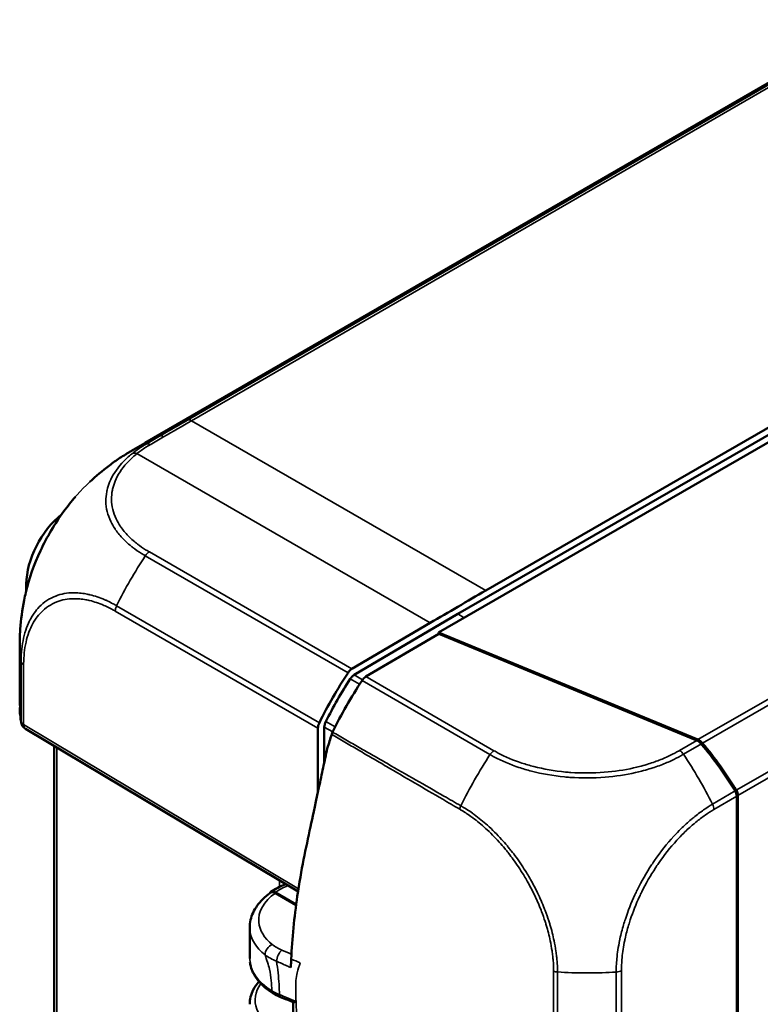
# Model space of a CAD drawing. Header units: millimetres. Extents: x 15 to 430, y 13 to 300.
# Tile 11 of 16: x 284 to 325, y 131 to 186. Entities that reach past the tile are written whole.
import ezdxf

# ---------------------------------------------------------------- set-up
doc = ezdxf.new("R2010")
doc.units = ezdxf.units.MM
doc.header["$LTSCALE"] = 1.5
doc.layers.add('Visible (ISO)', color=7, linetype='Continuous', lineweight=50)
doc.layers.add('Visible Narrow (ISO)', color=7, linetype='Continuous', lineweight=35)

msp = doc.modelspace()

# ---------------------------------------------------------------- linework, layer by layer
at = {"layer": 'Visible (ISO)'}
for p, q in [((331.566, 185.727), (290.858, 162.224)), ((307.148, 151.679), (351.733, 177.42)), ((308.229, 152.711), (349.238, 176.388)), ((309.77, 154.009), (347.697, 175.906)), ((290.085, 161.77), (290.826, 162.205)), ((284.247, 154.023), (284.247, 154.379)), ((284.247, 154.023), (284.247, 154.023)), ((302.468, 149.327), (308.229, 152.711)), ((302.339, 149.66), (306.684, 152.212)), ((307.16, 151.604), (303.118, 149.23)), ((307.148, 151.679), (321.56, 145.729)), ((307.148, 151.596), (307.148, 151.679)), ((321.489, 145.688), (307.16, 151.604)), ((283.879, 147.628), (283.879, 150.935)), ((284.199, 146.334), (299.341, 137.284)), ((300.449, 142.823), (300.449, 146.367)), ((300.803, 144.469), (300.803, 146.426)), ((301.516, 145.851), (301.516, 145.852)), ((285.794, 145.381), (285.794, 108.43)), ((302.564, 145.229), (302.564, 145.229)), ((302.995, 144.976), (302.995, 144.976)), ((309.651, 144.336), (309.651, 144.334)), ((323.713, 142.587), (323.713, 141.583)), ((323.783, 142.202), (323.713, 142.23)), ((323.783, 142.628), (323.783, 142.202)), ((308.833, 141.781), (308.833, 141.781)), ((323.783, 142.202), (323.783, 115.31)), ((308.643, 141.672), (308.643, 141.672)), ((323.713, 141.583), (323.713, 115.294)), ((298.083, 137.246), (299.24, 136.578)), ((298.083, 137.206), (299.235, 136.54)), ((296.656, 135.301), (296.656, 133.574)), ((298.198, 133.059), (298.198, 133.059)), ((313.538, 132.579), (313.538, 132.579)), ((313.541, 131.366), (313.541, 131.366))]:
    msp.add_line(p, q, dxfattribs=at)
msp.add_arc((284.455, 146.763), 0.5, 189.9814, 239.134, dxfattribs=at)
for centre, major_axis, ratio, start_param, end_param in [((297.672, 148.83), (-7.601, 12.932), 0.572444, 6.283053, 6.283531), ((286.66, 155.772), (1.706, 2.955), 0.57735, 0.969449, 2.356194), ((309.797, -254.239), (250, 433.013), 0.577394, 0.785436, 0.794163), ((308.813, 143.805), (-7.5, -12.99), 0.57735, 4.609874, 4.823631), ((302.343, 149.254), (0.25, 0.433), 0.577394, 0.794163, 1.468289), ((308.813, 143.805), (7.25, 12.557), 0.57735, 1.480701, 1.669618), ((309.59, 143.374), (-7.5, -12.99), 0.57735, 4.609817, 4.830427), ((303.121, 148.823), (-0.25, -0.433), 0.577401, 3.935616, 4.609805), ((284.455, 146.763), (-0.492, -0.087), 0.808283, 6.278933, 6.282797), ((300.803, 146.571), (0.25, 0.433), 0.577394, 1.68203, 2.356156), ((321.485, 145.282), (-0.328, 0.383), 0.667518, 4.691249, 5.364523), ((321.556, 145.323), (0.328, -0.384), 0.666532, 1.549965, 2.224122), ((313.945, 139.215), (9.841, -11.507), 0.666532, 1.336209, 1.549965), ((313.868, 139.17), (-9.839, 11.494), 0.667512, 4.477214, 4.691185), ((323.297, 142.755), (-0.328, 0.383), 0.667518, 3.803968, 4.477278), ((323.368, 142.796), (0.328, -0.384), 0.666532, 0.662052, 1.336209), ((301.156, 131.245), (2.1, -0.016), 0.57229, 3.144429, 3.144435)]:
    msp.add_ellipse(centre, major_axis=major_axis, ratio=ratio, start_param=start_param, end_param=end_param, dxfattribs=at)
for points in [[(290.826, 162.205), (290.836, 162.211), (290.847, 162.217), (290.858, 162.224)], [(288.871, 158.002), (288.871, 158.002), (288.871, 158.002), (288.871, 158.002)], [(284.219, 153.905), (284.219, 153.906), (284.219, 153.906), (284.219, 153.907)], [(283.961, 146.688), (283.913, 146.962), (283.886, 147.237), (283.88, 147.512)], [(297.823, 137.266), (298.068, 137.431), (298.348, 137.575), (298.651, 137.697)], [(298.377, 131.428), (298.224, 131.49), (298.081, 131.562), (297.95, 131.642)], [(299.075, 131.139), (298.842, 131.235), (298.609, 131.331), (298.377, 131.428)], [(299.068, 129.06), (299.067, 129.755), (299.068, 130.45), (299.065, 131.143)]]:
    msp.add_open_spline(points, degree=3, dxfattribs=at)
for points, knots in [([(287.769, 160.045), (288.117, 160.37), (288.481, 160.677), (289.054, 161.108), (289.251, 161.246), (289.549, 161.443), (289.649, 161.507), (289.802, 161.601), (289.854, 161.633), (289.933, 161.68), (289.961, 161.697), (290.016, 161.73), (290.045, 161.746), (290.069, 161.761)], [0, 0, 0, 0, 0.1432974, 0.1432974, 0.2158296, 0.2158296, 0.2519051, 0.2519051, 0.2701568, 0.2701568, 0.2797036, 0.2797036, 0.2900029, 0.2900029, 0.2900029, 0.2900029]), ([(284.219, 153.907), (284.399, 154.672), (284.679, 155.465), (285.392, 156.989), (285.838, 157.739), (286.539, 158.696), (286.753, 158.964), (286.976, 159.22)], [0, 0, 0, 0, 0.2532034, 0.2532034, 0.5082192, 0.5082192, 0.6128366, 0.6128366, 0.6128366, 0.6128366]), ([(283.879, 150.932), (283.879, 150.949), (283.879, 150.969), (283.879, 151.01), (283.879, 151.031), (283.879, 151.083), (283.88, 151.113), (283.88, 151.203), (283.881, 151.264), (283.887, 151.503), (283.895, 151.681), (283.943, 152.399), (284.019, 152.944), (284.154, 153.62), (284.185, 153.763), (284.219, 153.905)], [0, 0, 0, 0, 0.0064833, 0.0064833, 0.0130046, 0.0130046, 0.022015, 0.022015, 0.0401795, 0.0401795, 0.0945925, 0.0945925, 0.2584309, 0.2584309, 0.3023946, 0.3023946, 0.3023946, 0.3023946]), ([(302.244, 149.103), (302.275, 149.151), (302.311, 149.195), (302.387, 149.271), (302.427, 149.303), (302.468, 149.327)], [-0.03432564, -0.03432564, -0.03432564, -0.03432564, -0.01716282, -0.01716282, 0, 0, 0, 0]), ([(300.803, 146.426), (300.803, 146.473), (300.81, 146.524), (300.837, 146.627), (300.857, 146.68), (300.883, 146.731)], [-0.03432564, -0.03432564, -0.03432564, -0.03432564, -0.01716282, -0.01716282, 0, 0, 0, 0]), ([(301.259, 146.144), (301.25, 146.124), (301.241, 146.104), (301.225, 146.063), (301.217, 146.042), (301.211, 146.022)], [0, 0, 0, 0, 0.00671453, 0.00671453, 0.01342904, 0.01342904, 0.01342904, 0.01342904]), ([(301.211, 146.022), (301.174, 145.897), (301.134, 145.768), (301.054, 145.513), (301.01, 145.371), (300.97, 145.245)], [-0.08051609, -0.08051609, -0.08051609, -0.08051609, -0.04134849, -0.04134849, -0.000001, -0.000001, -0.000001, -0.000001]), ([(300.97, 145.245), (300.892, 144.882), (300.813, 144.519), (300.661, 143.813), (300.587, 143.466), (300.244, 141.865), (300.154, 141.444), (299.775, 139.68), (299.519, 138.519), (299.133, 135.855), (299.013, 134.682), (298.962, 133.539)], [0.000001, 0.000001, 0.000001, 0.000001, 0.114602, 0.114602, 0.222666, 0.222666, 0.547212, 0.547212, 1.254853, 1.254853, 1.809654, 1.809654, 1.809654, 1.809654]), ([(296.657, 135.291), (296.656, 135.57), (296.723, 135.853), (296.969, 136.385), (297.154, 136.639), (297.514, 136.993), (297.661, 137.113), (297.821, 137.224)], [0, 0, 0, 0, 0.1203462, 0.1203462, 0.2447282, 0.2447282, 0.315408, 0.315408, 0.315408, 0.315408]), ([(297.752, 137.175), (297.754, 137.18), (297.757, 137.185), (297.777, 137.226), (297.802, 137.254), (297.864, 137.289), (297.901, 137.297), (297.963, 137.292), (297.987, 137.287), (298.034, 137.272), (298.059, 137.261), (298.083, 137.246)], [-0.06035656, -0.06035656, -0.06035656, -0.06035656, -0.05793907, -0.05793907, -0.03937438, -0.03937438, -0.02078912, -0.02078912, -0.01039574, -0.01039574, 0, 0, 0, 0]), ([(297.821, 137.224), (297.825, 137.227), (297.828, 137.229), (297.863, 137.249), (297.9, 137.256), (297.963, 137.252), (297.986, 137.247), (298.034, 137.231), (298.058, 137.22), (298.083, 137.206)], [-0.04169166, -0.04169166, -0.04169166, -0.04169166, -0.03932019, -0.03932019, -0.02077152, -0.02077152, -0.010388, -0.010388, -0.00000083, -0.00000083, -0.00000083, -0.00000083]), ([(298.962, 133.539), (298.959, 133.459), (298.956, 133.381), (298.95, 133.223), (298.948, 133.145), (298.946, 133.067)], [-0.05580806, -0.05580806, -0.05580806, -0.05580806, -0.02790977, -0.02790977, -0.000001, -0.000001, -0.000001, -0.000001]), ([(297.95, 131.642), (297.612, 131.849), (297.325, 132.095), (296.894, 132.636), (296.745, 132.943), (296.681, 133.292), (296.675, 133.329), (296.67, 133.366)], [0, 0, 0, 0, 0.1440866, 0.1440866, 0.2887041, 0.2887041, 0.3058103, 0.3058103, 0.3058103, 0.3058103]), ([(296.657, 131.025), (296.656, 131.299), (296.726, 131.578), (296.94, 131.993), (297.046, 132.146), (297.173, 132.289)], [0, 0, 0, 0, 0.1276231, 0.1276231, 0.2063248, 0.2063248, 0.2063248, 0.2063248]), ([(299.232, 131.185), (299.232, 131.185), (299.231, 131.185), (299.198, 131.17), (299.17, 131.158), (299.122, 131.142), (299.103, 131.137), (299.083, 131.137), (299.079, 131.138), (299.075, 131.139)], [-0.0473455, -0.0473455, -0.0473455, -0.0473455, -0.04711019, -0.04711019, -0.03666327, -0.03666327, -0.02665364, -0.02665364, -0.02268266, -0.02268266, -0.02268266, -0.02268266])]:
    msp.add_open_spline(points, degree=3, knots=knots, dxfattribs=at)
at = {"layer": 'Visible Narrow (ISO)'}
for p, q in [((330.838, 185.216), (293.2, 163.485)), ((293.42, 163.449), (331.058, 185.18)), ((361.824, 168.976), (321.56, 145.729)), ((321.818, 145.533), (362.006, 168.735)), ((363.318, 165.797), (323.692, 142.92)), ((323.783, 142.628), (363.381, 165.49)), ((309.77, 154.009), (293.42, 163.449)), ((290.393, 161.618), (306.684, 152.212)), ((290.858, 155.943), (302.119, 149.442)), ((302.339, 149.66), (291.082, 156.16)), ((284.327, 154.325), (284.247, 154.379)), ((284.327, 154.325), (284.327, 154.325)), ((300.526, 146.666), (289.265, 153.168)), ((289.189, 152.867), (300.449, 146.367)), ((308.229, 152.711), (308.579, 152.505)), ((283.958, 150.049), (283.958, 146.734)), ((284.099, 146.561), (284.099, 149.874)), ((302.244, 149.103), (302.761, 148.802)), ((302.93, 149.057), (302.468, 149.327)), ((302.898, 149.011), (310.006, 144.895)), ((310.225, 145.115), (303.118, 149.23)), ((301.404, 146.434), (300.883, 146.731)), ((299.365, 137.437), (284.099, 146.561)), ((300.803, 146.426), (301.268, 146.161)), ((321.489, 145.688), (320.543, 145.133)), ((285.937, 108.228), (285.937, 145.295)), ((320.761, 144.914), (321.748, 145.493)), ((303.852, 144.475), (303.852, 144.475)), ((304.275, 144.228), (304.275, 144.229)), ((323.622, 142.879), (322.369, 142.143)), ((322.448, 141.845), (323.713, 142.587)), ((308.559, 141.724), (308.559, 141.724)), ((308.75, 141.835), (308.75, 141.835)), ((298.308, 137.901), (298.308, 137.544)), ((317.014, 132.815), (317.014, 84.134)), ((317.312, 84.217), (317.312, 132.895))]:
    msp.add_line(p, q, dxfattribs=at)
for centre, major_axis, ratio, start_param, end_param in [((127.82, 103.462), (-269.651, -135.139), 0.08313, 2.181508, 2.188733), ((122.131, 101.122), (279.359, 140.102), 0.08273, 5.323321, 5.330296), ((293.423, 163.039), (-0.25, 0.433), 0.57735, 5.506514, 6.18067), ((125.864, 102.198), (-269.031, -136.785), 0.086675, 2.186444, 2.189969), ((120.217, 99.877), (278.716, 141.806), 0.086274, 5.327876, 5.33128), ((291.848, 162.26), (0.235, -0.312), 0.623472, 2.177303, 2.952253), ((297.672, 148.83), (-7.601, 12.932), 0.572444, 6.176466, 6.283053), ((291.13, 161.708), (-0.253, 0.431), 0.57521, 5.502544, 6.176014), ((290.399, 161.21), (-0.312, 0.391), 0.654647, 5.414254, 6.082204), ((297.678, 150.233), (-7.503, -12.988), 0.587162, 4.609975, 4.823786), ((291.089, 155.752), (0.254, 0.431), 0.593615, 0.801096, 1.472625), ((289.546, 153.07), (-0.25, -0.433), 0.587382, 4.823797, 5.497475), ((298.879, 150.935), (15, 0), 0.577351, 3.141973, 3.24416), ((284.456, 150.076), (-0.5, 0.004), 0.583251, 0.109035, 0.781157), ((298.879, 147.555), (15, -0.111), 0.5822, 3.145882, 3.248397), ((284.455, 146.763), (-0.492, -0.087), 0.808283, 6.140793, 6.278933), ((284.455, 146.763), (-0.5, 0), 0.57735, 0.102515, 0.776672), ((284.455, 146.763), (-0.257, -0.429), 0.577306, 5.506551, 6.283185), ((310.225, 144.71), (0.251, 0.433), 0.566391, 0.794252, 1.467304), ((320.542, 144.729), (-0.25, 0.433), 0.566995, 4.818601, 5.487573), ((316.516, 139.363), (-7.449, -13.021), 0.562846, 4.607583, 4.825975), ((314.136, 139.327), (7.598, -12.933), 0.572242, 1.454357, 1.668416), ((308.505, 141.962), (-0.145, -0.319), 0.408527, 4.612268, 5.198826), ((322.095, 142.049), (0.253, -0.431), 0.572367, 0.78138, 1.454448), ((301.159, 135.767), (4, -0.03), 0.572291, 2.212193, 2.45224), ((297.913, 133.942), (-0.313, -0.39), 0.661175, 4.030285, 5.592466), ((299.382, 134.902), (-1.918, 0.328), 0.569487, 0.798609, 1.162076), ((298.451, 133.623), (-0.2, -0.458), 0.493598, 3.875295, 5.380516), ((301.156, 133.596), (-4.5, -0.032), 0.582033, 6.279046, 7.037145), ((301.158, 131.246), (-4.2, 0.031), 0.57229, 5.495115, 5.495122), ((313.728, 132.982), (0.362, -0.045), 0.427149, 4.218287, 4.841683), ((315.349, 141.482), (-15, 0.082), 0.580953, 1.467523, 1.573533), ((315.349, 141.482), (-15, 0.082), 0.580953, 1.573533, 1.581479), ((315.349, 141.482), (15, -0.082), 0.580953, 4.723042, 4.826865), ((316.959, 133.099), (0.5, -0.005), 0.570606, 4.833012, 5.503175), ((301.158, 131.246), (-4.2, 0.031), 0.57229, 5.897928, 7.100758), ((300.068, 132.991), (-3.002, -0.025), 0.581, 0.753401, 0.942949), ((298.106, 131.899), (-0.156, -0.256), 0.592757, 5.511936, 6.28407), ((298.491, 131.705), (-0.115, -0.277), 0.477246, 5.425259, 6.280496)]:
    msp.add_ellipse(centre, major_axis=major_axis, ratio=ratio, start_param=start_param, end_param=end_param, dxfattribs=at)
for points in [[(290.858, 162.224), (291.108, 162.368), (291.374, 162.492), (291.654, 162.593)], [(298.975, 133.8), (298.8, 133.877), (298.624, 133.953), (298.448, 134.03)], [(297.508, 133.773), (297.687, 133.637), (297.905, 133.516), (298.15, 133.417)], [(298.962, 133.539), (299.131, 133.466), (299.298, 133.397), (299.465, 133.329)], [(299.232, 131.185), (299.233, 131.104), (299.234, 131.022), (299.234, 130.94)]]:
    msp.add_open_spline(points, degree=3, dxfattribs=at)
for points, knots in [([(290.904, 162.152), (290.883, 162.14), (290.861, 162.127), (290.778, 162.078), (290.719, 162.041), (290.481, 161.887), (290.307, 161.763), (290.145, 161.634)], [-0.1121687, -0.1121687, -0.1121687, -0.1121687, -0.1030359, -0.1030359, -0.0786772, -0.0786772, 0, 0, 0, 0]), ([(290.393, 161.618), (290.548, 161.742), (290.715, 161.861), (290.946, 162.01), (291.002, 162.045), (291.081, 162.091), (291.102, 162.104), (291.124, 162.117)], [0, 0, 0, 0, 0.0786772, 0.0786772, 0.1030359, 0.1030359, 0.1122995, 0.1122995, 0.1122995, 0.1122995]), ([(290.145, 161.634), (290.108, 161.604), (290.072, 161.575), (289.862, 161.398), (289.702, 161.246), (289.256, 160.755), (289.026, 160.401), (288.815, 159.889), (288.766, 159.736), (288.726, 159.558), (288.721, 159.535), (288.681, 159.33), (288.664, 159.148), (288.674, 158.585), (288.766, 158.211), (289.007, 157.707), (289.087, 157.569), (289.187, 157.419), (289.197, 157.404), (289.222, 157.369), (289.236, 157.348), (289.381, 157.148), (289.531, 156.975), (289.798, 156.713), (289.902, 156.62), (290.056, 156.493), (290.1, 156.458), (290.195, 156.384), (290.247, 156.345), (290.446, 156.201), (290.61, 156.095), (290.802, 155.979), (290.831, 155.962), (290.859, 155.944)], [-1.027545, -1.027545, -1.027545, -1.027545, -1.009684, -1.009684, -0.922252, -0.922252, -0.738639, -0.738639, -0.661556, -0.661556, -0.650136, -0.650136, -0.560365, -0.560365, -0.372309, -0.372309, -0.29983, -0.29983, -0.29208, -0.29208, -0.280897, -0.280897, -0.183956, -0.183956, -0.128103, -0.128103, -0.106172, -0.106172, -0.081693, -0.081693, -0.012726, -0.012726, -0.000027, -0.000027, -0.000027, -0.000027]), ([(291.082, 156.16), (291.053, 156.177), (291.023, 156.194), (290.834, 156.306), (290.683, 156.404), (290.491, 156.544), (290.442, 156.581), (290.351, 156.652), (290.308, 156.686), (290.162, 156.809), (290.062, 156.899), (289.807, 157.151), (289.663, 157.317), (289.524, 157.509), (289.51, 157.529), (289.487, 157.562), (289.477, 157.576), (289.381, 157.72), (289.305, 157.853), (289.074, 158.337), (288.988, 158.697), (288.978, 159.237), (288.994, 159.412), (289.032, 159.607), (289.037, 159.629), (289.075, 159.8), (289.122, 159.947), (289.324, 160.437), (289.543, 160.777), (289.97, 161.246), (290.123, 161.393), (290.323, 161.562), (290.358, 161.59), (290.393, 161.618)], [0, 0, 0, 0, 0.012726, 0.012726, 0.081693, 0.081693, 0.106172, 0.106172, 0.128103, 0.128103, 0.183956, 0.183956, 0.280897, 0.280897, 0.29208, 0.29208, 0.29983, 0.29983, 0.372309, 0.372309, 0.560365, 0.560365, 0.650136, 0.650136, 0.661556, 0.661556, 0.738639, 0.738639, 0.922252, 0.922252, 1.009684, 1.009684, 1.027545, 1.027545, 1.027545, 1.027545]), ([(284.219, 153.907), (284.293, 154.22), (284.383, 154.538), (284.569, 155.099), (284.658, 155.342), (284.892, 155.921), (285.045, 156.257), (285.543, 157.239), (285.935, 157.876), (286.379, 158.476), (286.387, 158.487), (286.822, 159.071), (287.285, 159.591), (287.769, 160.045)], [-0.9177053, -0.9177053, -0.9177053, -0.9177053, -0.8176515, -0.8176515, -0.7420102, -0.7420102, -0.6362706, -0.6362706, -0.4248768, -0.4248768, -0.4208347, -0.4208347, -0.2146436, -0.2146436, -0.2146436, -0.2146436]), ([(289.265, 153.168), (289.203, 153.204), (289.137, 153.241), (289.071, 153.276), (288.96, 153.334), (288.855, 153.386), (288.748, 153.435), (288.699, 153.458), (288.65, 153.48), (288.601, 153.501), (288.323, 153.621), (288.046, 153.715), (287.777, 153.78), (287.77, 153.782), (287.762, 153.783), (287.754, 153.785), (287.665, 153.806), (287.576, 153.824), (287.488, 153.839), (287.36, 153.86), (287.234, 153.875), (287.109, 153.883), (287.029, 153.888), (286.949, 153.89), (286.87, 153.89), (286.517, 153.887), (286.183, 153.825), (285.88, 153.708), (285.878, 153.708), (285.875, 153.707), (285.873, 153.706), (285.533, 153.574), (285.228, 153.371), (284.966, 153.1), (284.864, 152.996), (284.77, 152.881), (284.683, 152.758), (284.631, 152.684), (284.581, 152.607), (284.535, 152.527), (284.475, 152.425), (284.421, 152.319), (284.37, 152.207), (284.216, 151.868), (284.104, 151.485), (284.036, 151.066), (284.003, 150.865), (283.98, 150.658), (283.968, 150.441), (283.96, 150.317), (283.96, 150.183), (283.959, 150.066), (283.959, 150.06), (283.958, 150.054), (283.958, 150.049)], [-1.139885, -1.139885, -1.139885, -1.139885, -1.113419, -1.113419, -1.113419, -1.069319, -1.069319, -1.069319, -1.049166, -1.049166, -1.049166, -0.934194, -0.934194, -0.934194, -0.93086, -0.93086, -0.93086, -0.892522, -0.892522, -0.892522, -0.836622, -0.836622, -0.836622, -0.800576, -0.800576, -0.800576, -0.638872, -0.638872, -0.638872, -0.637705, -0.637705, -0.637705, -0.45585, -0.45585, -0.45585, -0.385432, -0.385432, -0.385432, -0.343063, -0.343063, -0.343063, -0.289272, -0.289272, -0.289272, -0.125829, -0.125829, -0.125829, -0.047268, -0.047268, -0.047268, -0.002146, -0.002146, -0.002146, 0.000022, 0.000022, 0.000022, 0.000022]), ([(284.099, 149.874), (284.099, 149.88), (284.099, 149.885), (284.1, 150.014), (284.101, 150.136), (284.12, 150.461), (284.141, 150.661), (284.239, 151.253), (284.346, 151.62), (284.542, 152.052), (284.595, 152.155), (284.697, 152.329), (284.744, 152.403), (284.877, 152.591), (284.968, 152.7), (285.316, 153.058), (285.609, 153.253), (285.938, 153.381), (285.94, 153.382), (286.232, 153.496), (286.553, 153.555), (286.967, 153.559), (287.044, 153.557), (287.241, 153.546), (287.362, 153.532), (287.569, 153.498), (287.654, 153.481), (287.748, 153.459), (287.755, 153.458), (288.021, 153.394), (288.286, 153.305), (288.6, 153.17), (288.647, 153.149), (288.797, 153.079), (288.9, 153.029), (289.065, 152.94), (289.127, 152.904), (289.189, 152.868)], [0, 0, 0, 0, 0.002146, 0.002146, 0.047268, 0.047268, 0.125829, 0.125829, 0.289272, 0.289272, 0.343063, 0.343063, 0.385432, 0.385432, 0.45585, 0.45585, 0.637705, 0.637705, 0.638872, 0.638872, 0.800576, 0.800576, 0.836622, 0.836622, 0.892522, 0.892522, 0.93086, 0.93086, 0.934194, 0.934194, 1.049166, 1.049166, 1.069319, 1.069319, 1.113419, 1.113419, 1.140018, 1.140018, 1.140018, 1.140018]), ([(308.39, 142.053), (308.073, 142.231), (307.761, 142.416), (306.922, 142.894), (306.4, 143.195), (305.353, 143.795), (304.83, 144.096), (304.045, 144.545), (303.783, 144.696), (303.26, 144.995), (302.998, 145.145), (302.49, 145.438), (301.995, 145.716), (301.51, 146.014), (301.259, 146.144)], [9.2159663, 9.2159663, 9.2159663, 9.2159663, 9.3480542, 9.3480542, 9.5676433, 9.5676433, 9.7872975, 9.7872975, 9.897133, 9.897133, 10.0069286, 10.0069286, 10.110532, 10.2136898, 10.2136898, 10.2136898, 10.2136898]), ([(301.211, 146.022), (301.457, 145.893), (301.944, 145.588), (302.438, 145.303), (302.944, 145.005), (303.206, 144.853), (303.728, 144.548), (303.989, 144.396), (304.772, 143.938), (305.294, 143.633), (306.338, 143.023), (306.86, 142.718), (307.696, 142.232), (308.005, 142.046), (308.322, 141.865)], [-10.2141354, -10.2141354, -10.2141354, -10.2141354, -10.110532, -10.0069286, -10.0069286, -9.897133, -9.897133, -9.7872975, -9.7872975, -9.5676433, -9.5676433, -9.3480542, -9.3480542, -9.216461, -9.216461, -9.216461, -9.216461]), ([(320.543, 145.133), (320.542, 145.132), (320.541, 145.132), (320.529, 145.125), (320.519, 145.119), (320.355, 145.024), (320.197, 144.938), (319.832, 144.762), (319.626, 144.672), (319.189, 144.502), (318.956, 144.422), (318.581, 144.309), (318.445, 144.271), (318.2, 144.208), (318.093, 144.182), (317.464, 144.041), (316.916, 143.959), (315.736, 143.866), (315.111, 143.863), (314.391, 143.914), (314.294, 143.922), (313.591, 143.989), (312.996, 144.092), (312.211, 144.293), (311.989, 144.358), (311.772, 144.43), (311.771, 144.43), (311.302, 144.586), (310.854, 144.765), (310.382, 145.025), (310.305, 145.07), (310.226, 145.115)], [0, 0, 0, 0, 0.00049, 0.00049, 0.004892, 0.004892, 0.069529, 0.069529, 0.146293, 0.146293, 0.227014, 0.227014, 0.272253, 0.272253, 0.30701, 0.30701, 0.474098, 0.474098, 0.660662, 0.660662, 0.689941, 0.689941, 0.872581, 0.872581, 0.946518, 0.946518, 0.946794, 0.946794, 1.107477, 1.107477, 1.140325, 1.140325, 1.140325, 1.140325]), ([(310.007, 144.897), (310.086, 144.855), (310.166, 144.809), (310.67, 144.539), (311.13, 144.346), (311.618, 144.183), (311.619, 144.183), (311.845, 144.108), (312.076, 144.039), (312.895, 143.828), (313.514, 143.72), (314.248, 143.649), (314.349, 143.64), (315.1, 143.586), (315.752, 143.589), (316.981, 143.689), (317.554, 143.776), (318.209, 143.923), (318.321, 143.95), (318.576, 144.016), (318.718, 144.056), (319.108, 144.174), (319.351, 144.258), (319.806, 144.436), (320.022, 144.531), (320.398, 144.714), (320.571, 144.811), (320.736, 144.902), (320.746, 144.908), (320.758, 144.914), (320.759, 144.915), (320.76, 144.915)], [-1.140629, -1.140629, -1.140629, -1.140629, -1.107477, -1.107477, -0.946794, -0.946794, -0.946518, -0.946518, -0.872581, -0.872581, -0.689941, -0.689941, -0.660662, -0.660662, -0.474098, -0.474098, -0.30701, -0.30701, -0.272253, -0.272253, -0.227014, -0.227014, -0.146293, -0.146293, -0.069529, -0.069529, -0.004892, -0.004892, -0.00049, -0.00049, 0, 0, 0, 0]), ([(308.322, 141.865), (308.323, 141.864), (308.325, 141.863), (308.339, 141.854), (308.353, 141.846), (308.367, 141.838), (308.368, 141.837), (308.561, 141.728), (308.754, 141.605), (308.979, 141.439), (309.015, 141.413), (309.29, 141.208), (309.527, 141.011), (310.022, 140.563), (310.276, 140.307), (310.627, 139.917), (310.73, 139.798), (310.879, 139.618), (310.926, 139.56), (310.996, 139.472), (311.02, 139.443), (311.13, 139.301), (311.216, 139.188), (311.497, 138.801), (311.685, 138.519), (311.92, 138.134), (311.977, 138.038), (312.048, 137.914), (312.063, 137.887), (312.214, 137.622), (312.341, 137.38), (312.592, 136.86), (312.714, 136.583), (312.835, 136.274), (312.847, 136.245), (312.862, 136.206), (312.866, 136.196), (312.941, 135.998), (313.008, 135.81), (313.09, 135.557), (313.11, 135.491), (313.219, 135.134), (313.293, 134.843), (313.394, 134.366), (313.427, 134.178), (313.469, 133.895), (313.481, 133.798), (313.501, 133.618), (313.51, 133.534), (313.531, 133.274), (313.541, 133.1), (313.54, 132.927), (313.54, 132.924), (313.539, 132.903), (313.539, 132.885), (313.539, 132.867)], [-9.21646, -9.21646, -9.21646, -9.21646, -9.215924, -9.215924, -9.210303, -9.210303, -9.210052, -9.210052, -9.130408, -9.130408, -9.115667, -9.115667, -9.015128, -9.015128, -8.902459, -8.902459, -8.854357, -8.854357, -8.831933, -8.831933, -8.820482, -8.820482, -8.778013, -8.778013, -8.677897, -8.677897, -8.644765, -8.644765, -8.635692, -8.635692, -8.554663, -8.554663, -8.464102, -8.464102, -8.454524, -8.454524, -8.451343, -8.451343, -8.390438, -8.390438, -8.369105, -8.369105, -8.274316, -8.274316, -8.211679, -8.211679, -8.178902, -8.178902, -8.150066, -8.150066, -8.088781, -8.088781, -8.087539, -8.087539, -8.081065, -8.081065, -8.081065, -8.081065]), ([(313.755, 132.823), (313.756, 132.84), (313.756, 132.858), (313.756, 132.88), (313.756, 132.883), (313.757, 133.064), (313.746, 133.242), (313.724, 133.51), (313.716, 133.596), (313.695, 133.781), (313.682, 133.88), (313.641, 134.171), (313.607, 134.364), (313.505, 134.855), (313.429, 135.154), (313.318, 135.522), (313.297, 135.589), (313.213, 135.85), (313.145, 136.044), (313.068, 136.247), (313.064, 136.257), (313.048, 136.298), (313.036, 136.328), (312.912, 136.645), (312.786, 136.93), (312.528, 137.465), (312.397, 137.714), (312.242, 137.987), (312.227, 138.015), (312.153, 138.142), (312.094, 138.241), (311.852, 138.636), (311.658, 138.925), (311.367, 139.321), (311.279, 139.437), (311.164, 139.582), (311.14, 139.613), (311.068, 139.703), (311.019, 139.762), (310.866, 139.946), (310.759, 140.068), (310.398, 140.467), (310.135, 140.729), (309.626, 141.186), (309.382, 141.385), (309.099, 141.594), (309.062, 141.62), (308.834, 141.788), (308.623, 141.916), (308.433, 142.026), (308.433, 142.026), (308.419, 142.035), (308.406, 142.043), (308.392, 142.052), (308.391, 142.052), (308.39, 142.053)], [8.081175, 8.081175, 8.081175, 8.081175, 8.087539, 8.087539, 8.088781, 8.088781, 8.150066, 8.150066, 8.178902, 8.178902, 8.211679, 8.211679, 8.274316, 8.274316, 8.369105, 8.369105, 8.390438, 8.390438, 8.451343, 8.451343, 8.454524, 8.454524, 8.464102, 8.464102, 8.554663, 8.554663, 8.635692, 8.635692, 8.644764, 8.644764, 8.677896, 8.677896, 8.778012, 8.778012, 8.820482, 8.820482, 8.831932, 8.831932, 8.854356, 8.854356, 8.902459, 8.902459, 9.015127, 9.015127, 9.115666, 9.115666, 9.130407, 9.130407, 9.210051, 9.210051, 9.210303, 9.210303, 9.215923, 9.215923, 9.216459, 9.216459, 9.216459, 9.216459]), ([(322.369, 142.143), (322.367, 142.142), (322.365, 142.14), (322.202, 142.047), (322.036, 141.936), (321.689, 141.694), (321.504, 141.555), (321.277, 141.37), (321.232, 141.333), (320.994, 141.132), (320.804, 140.958), (320.481, 140.642), (320.348, 140.504), (319.84, 139.951), (319.48, 139.497), (319.094, 138.937), (319.039, 138.856), (318.689, 138.323), (318.422, 137.856), (318.141, 137.284), (318.099, 137.197), (317.852, 136.663), (317.673, 136.209), (317.491, 135.654), (317.458, 135.548), (317.349, 135.182), (317.282, 134.922), (317.219, 134.631), (317.212, 134.597), (317.134, 134.221), (317.083, 133.884), (317.047, 133.494), (317.042, 133.432), (317.031, 133.282), (317.026, 133.193), (317.022, 133.093), (317.022, 133.081), (317.019, 132.982), (317.019, 132.897), (317.016, 132.816)], [-1.13895, -1.13895, -1.13895, -1.13895, -1.138005, -1.138005, -1.07159, -1.07159, -0.996663, -0.996663, -0.9781, -0.9781, -0.898325, -0.898325, -0.840016, -0.840016, -0.672853, -0.672853, -0.644943, -0.644943, -0.490247, -0.490247, -0.462393, -0.462393, -0.321394, -0.321394, -0.288195, -0.288195, -0.205845, -0.205845, -0.195029, -0.195029, -0.085224, -0.085224, -0.064188, -0.064188, -0.034281, -0.034281, -0.030177, -0.030177, 0, 0, 0, 0]), ([(317.312, 132.895), (317.313, 132.978), (317.313, 133.06), (317.316, 133.155), (317.316, 133.166), (317.32, 133.261), (317.324, 133.345), (317.335, 133.489), (317.34, 133.549), (317.376, 133.924), (317.426, 134.246), (317.501, 134.607), (317.508, 134.639), (317.569, 134.919), (317.633, 135.168), (317.738, 135.519), (317.769, 135.621), (317.945, 136.153), (318.117, 136.588), (318.355, 137.099), (318.396, 137.183), (318.666, 137.731), (318.922, 138.179), (319.257, 138.691), (319.309, 138.769), (319.678, 139.306), (320.024, 139.741), (320.51, 140.273), (320.638, 140.405), (320.946, 140.71), (321.128, 140.877), (321.356, 141.07), (321.399, 141.106), (321.617, 141.284), (321.793, 141.417), (322.127, 141.649), (322.284, 141.749), (322.443, 141.842), (322.446, 141.844), (322.448, 141.845)], [0, 0, 0, 0, 0.030177, 0.030177, 0.034281, 0.034281, 0.064188, 0.064188, 0.085224, 0.085224, 0.195029, 0.195029, 0.205845, 0.205845, 0.288195, 0.288195, 0.321394, 0.321394, 0.462393, 0.462393, 0.490247, 0.490247, 0.644943, 0.644943, 0.672853, 0.672853, 0.840016, 0.840016, 0.898325, 0.898325, 0.9781, 0.9781, 0.996663, 0.996663, 1.07159, 1.07159, 1.138005, 1.138005, 1.139044, 1.139044, 1.139044, 1.139044]), ([(297.91, 134.348), (297.465, 134.705), (296.85, 135.71), (297.441, 136.755), (298.083, 137.206)], [0.160041, 0.160041, 0.160041, 0.160041, 0.730187, 1.48123, 1.48123, 1.48123, 1.48123]), ([(296.656, 135.291), (296.657, 135.246), (296.659, 135.202), (296.663, 135.157), (296.71, 134.661), (297.007, 134.174), (297.508, 133.773)], [-0.7813297, -0.7813297, -0.7813297, -0.7813297, -0.7301871, -0.7301871, -0.7301871, -0.160041, -0.160041, -0.160041, -0.160041]), ([(297.508, 133.773), (297.607, 133.489), (297.697, 133.219), (297.861, 132.535), (297.874, 132.158), (297.888, 131.779)], [0.0414611, 0.0414611, 0.0414611, 0.0414611, 0.1185502, 0.1185502, 0.2543919, 0.2543919, 0.2543919, 0.2543919]), ([(298.15, 133.417), (298.342, 133.332), (298.53, 133.249), (298.798, 133.131), (298.872, 133.099), (298.946, 133.067)], [-0.16061667, -0.16061667, -0.16061667, -0.16061667, -0.08848804, -0.08848804, -0.06154954, -0.06154954, -0.06154954, -0.06154954]), ([(298.316, 131.565), (298.301, 131.945), (298.281, 132.332), (298.231, 132.78), (298.209, 132.985), (298.18, 133.198), (298.15, 133.417)], [-0.2551569, -0.2551569, -0.2551569, -0.2551569, -0.1185502, -0.1185502, -0.1185502, -0.0560088, -0.0560088, -0.0560088, -0.0560088]), ([(299.465, 133.329), (299.395, 133.15), (299.336, 132.967), (299.293, 132.775), (299.263, 132.639), (299.242, 132.501), (299.229, 132.356), (299.228, 132.347), (299.227, 132.337), (299.227, 132.328), (299.197, 131.949), (299.224, 131.52), (299.242, 130.924), (299.262, 130.221), (299.253, 129.782), (299.255, 129.153), (299.256, 128.94), (299.258, 128.726), (299.261, 128.513), (299.263, 128.313), (299.266, 128.114), (299.269, 127.915), (299.277, 127.289), (299.285, 126.674), (299.292, 126.05), (299.302, 125.179), (299.311, 124.328), (299.319, 123.459), (299.335, 121.713), (299.345, 120.025), (299.351, 118.302), (299.354, 117.445), (299.357, 116.579), (299.358, 115.725), (299.36, 114.873), (299.36, 114), (299.36, 113.15), (299.36, 110.096), (299.35, 106.073), (299.314, 102.338), (299.29, 99.887), (299.269, 98.734), (299.26, 97.831), (299.257, 97.619), (299.256, 97.421), (299.255, 97.223), (299.253, 96.704), (299.259, 96.29), (299.25, 95.786), (299.244, 95.475), (299.232, 95.144), (299.225, 94.948), (299.214, 94.645), (299.207, 94.383), (299.22, 94.133), (299.222, 94.089), (299.225, 94.046), (299.229, 94.004), (299.238, 93.894), (299.252, 93.787), (299.271, 93.675), (299.314, 93.419), (299.382, 93.165), (299.466, 92.912)], [-1.303085, -1.303085, -1.303085, -1.303085, -1.282152, -1.282152, -1.282152, -1.267275, -1.267275, -1.267275, -1.266294, -1.266294, -1.266294, -1.227685, -1.227685, -1.227685, -1.182111, -1.182111, -1.182111, -1.166686, -1.166686, -1.166686, -1.152295, -1.152295, -1.152295, -1.107064, -1.107064, -1.107064, -1.043905, -1.043905, -1.043905, -0.916901, -0.916901, -0.916901, -0.853714, -0.853714, -0.853714, -0.790609, -0.790609, -0.790609, -0.563956, -0.563956, -0.563956, -0.415194, -0.415194, -0.415194, -0.380254, -0.380254, -0.380254, -0.288626, -0.288626, -0.288626, -0.232183, -0.232183, -0.232183, -0.144893, -0.144893, -0.144893, -0.129577, -0.129577, -0.129577, -0.090001, -0.090001, -0.090001, 0, 0, 0, 0]), ([(313.539, 132.867), (313.536, 132.415), (313.54, 131.969), (313.541, 131.523), (313.542, 130.246), (313.542, 128.966), (313.541, 127.686), (313.54, 126.406), (313.539, 125.13), (313.537, 123.851), (313.53, 118.739), (313.521, 113.63), (313.513, 108.519), (313.504, 103.408), (313.497, 98.297), (313.492, 93.184), (313.491, 91.905), (313.488, 90.631), (313.486, 89.351), (313.484, 88.073), (313.48, 86.794), (313.476, 85.522), (313.474, 85.079), (313.468, 84.636), (313.469, 84.185)], [-8.081065, -8.081065, -8.081065, -8.081065, -7.91695, -7.91695, -7.91695, -7.447252, -7.447252, -7.447252, -6.977347, -6.977347, -6.977347, -5.098475, -5.098475, -5.098475, -3.219617, -3.219617, -3.219617, -2.749696, -2.749696, -2.749696, -2.280055, -2.280055, -2.280055, -2.116319, -2.116319, -2.116319, -2.116319]), ([(313.839, 84.113), (313.835, 84.561), (313.836, 85.009), (313.828, 86.73), (313.823, 88.011), (313.815, 90.571), (313.813, 91.847), (313.804, 98.241), (313.796, 103.354), (313.776, 113.583), (313.764, 118.696), (313.754, 125.09), (313.753, 126.367), (313.752, 128.926), (313.753, 130.206), (313.755, 131.927), (313.752, 132.376), (313.755, 132.823)], [2.115902, 2.115902, 2.115902, 2.115902, 2.280055, 2.280055, 2.749696, 2.749696, 3.219617, 3.219617, 5.098475, 5.098475, 6.977347, 6.977347, 7.447252, 7.447252, 7.91695, 7.91695, 8.08106, 8.08106, 8.08106, 8.08106]), ([(299.232, 131.185), (299.054, 131.258), (298.876, 131.331), (298.7, 131.405), (298.572, 131.458), (298.444, 131.511), (298.316, 131.565)], [-0.1124141, -0.1124141, -0.1124141, -0.1124141, -0.0472047, -0.0472047, -0.0472047, 0, 0, 0, 0])]:
    msp.add_open_spline(points, degree=3, knots=knots, dxfattribs=at)

doc.saveas('drawing.dxf')
